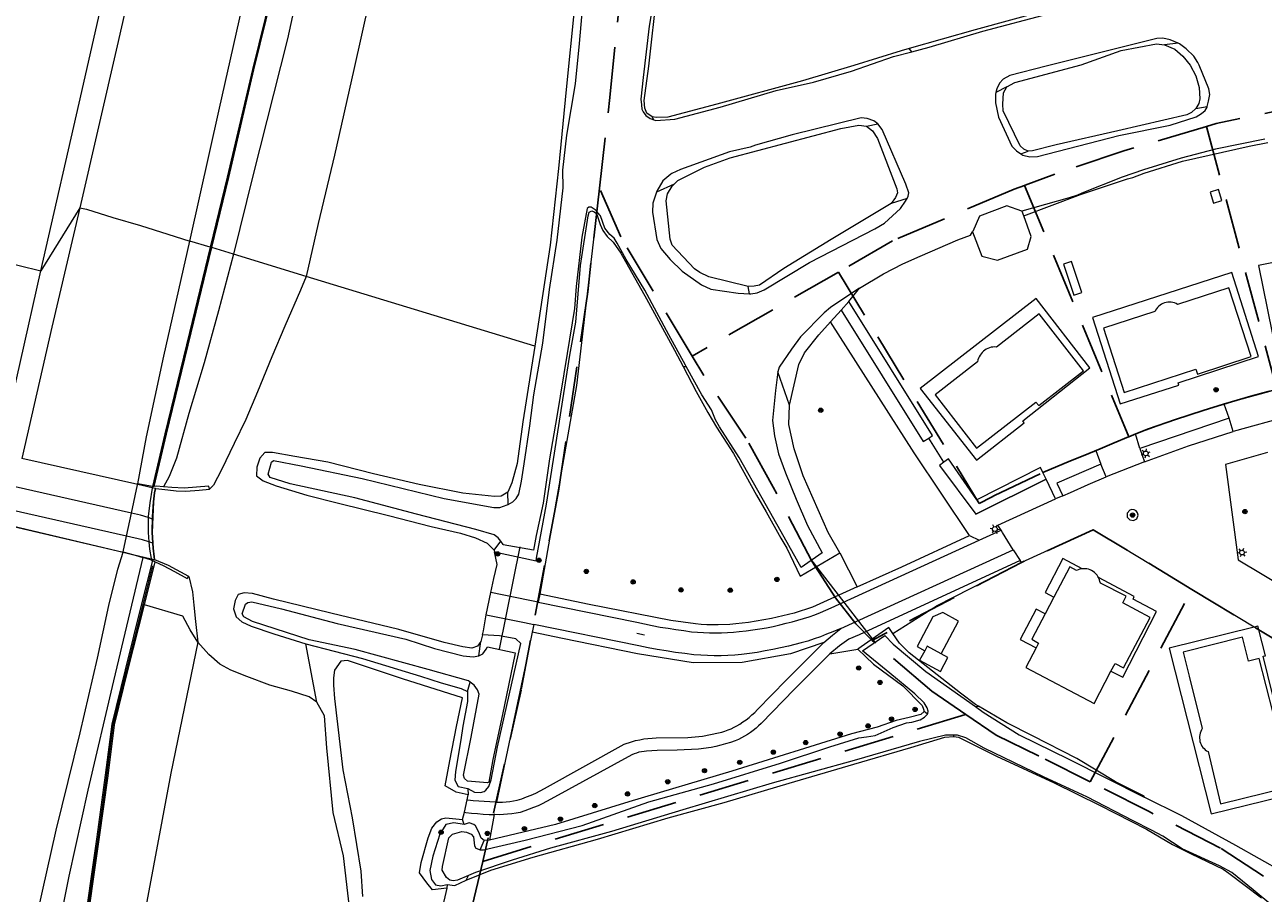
# Model space of a CAD drawing. Header units: metres. Extents: x 89872 to 94585, y 463299 to 469000.
# Tile 145 of 230: x 91319 to 91475, y 465581 to 465691. Entities that reach past the tile are written whole.
import ezdxf
from ezdxf.enums import TextEntityAlignment as Align

# ---------------------------------------------------------------- set-up
doc = ezdxf.new("R2010")
doc.units = ezdxf.units.M
doc.linetypes.add('HIDDEN', pattern=[9.525, 6.35, -3.175])
doc.layers.get('0').update_dxf_attribs({"linetype": 'CONTINUOUS'})
for name, color, linetype, lineweight in [('B-WE-GR-BEPLANTING_CULTUUR-G', 251, 'CONTINUOUS', 13), ('B-WE-GR-BOOM-S', 251, 'CONTINUOUS', 13), ('B-WE-IE-TERREINAFSCHEIDING-G', 251, 'CONTINUOUS', 13), ('B-WE-KL-ET_LS_OV_LICHTMAST-S', 251, 'CONTINUOUS', 13), ('B-WE-KW-KUNSTWERK-GV', 251, 'CONTINUOUS', 13), ('B-WE-KW-KUNSTWERK_DUIKER-G', 251, 'CONTINUOUS', 13), ('B-WE-KW-KUNSTWERK_GELUIDSWERING_SCHERM-G', 251, 'CONTINUOUS', 13), ('B-WE-OG-TOPOGRAFIE_BEBOUWING-GV', 251, 'CONTINUOUS', 13), ('B-WE-OG-TOPOGRAFIE_BEBOUWING_LUIFEL-GV', 251, 'CONTINUOUS', 13), ('B-WE-OG-TOPOGRAFIE_HUISNUMMER-T25', 251, 'CONTINUOUS', 13), ('B-WE-OG-TOPOGRAFIE_STRAATNAAM-T18', 251, 'CONTINUOUS', 13), ('B-WE-OG-TOPOGRAFIE_WATER-GV', 251, 'CONTINUOUS', 13), ('B-WE-VH-VERHARDING-GV', 251, 'CONTINUOUS', 13), ('Percelen', 10, 'HIDDEN', 25)]:
    doc.layers.add(name, color=color, linetype=linetype, lineweight=lineweight)
doc.styles.get("Standard").update_dxf_attribs({"font": 'isocp.shx'})

# ---------------------------------------------------------------- blocks, each defined once
blk = doc.blocks.new('Q_LICHTMAST')
for points in [[(-0.26, 0.15), (-0.52, 0.3)], [(0, 0.3), (0, 0.6)], [(0.26, 0.15), (0.52, 0.3)], [(-0.26, -0.15), (-0.52, -0.3)], [(0, -0.3), (0, -0.6)], [(0.26, -0.15), (0.52, -0.3)]]:
    blk.add_lwpolyline(points)
blk.add_circle((0, 0), 0.3)
blk = doc.blocks.new('Q_BOOM')
for radius in [0.27, 0.18, 0.09]:
    blk.add_circle((0, 0), radius)

msp = doc.modelspace()

# ---------------------------------------------------------------- linework, layer by layer
at = {"layer": 'B-WE-GR-BEPLANTING_CULTUUR-G'}
for p, q in [((91430.65, 465687.26), (91430.3, 465687.64)), ((91464.16, 465688.33), (91462.46, 465688.12)), ((91442.59, 465682.84), (91441.21, 465682.14)), ((91466.38, 465680.1), (91467.83, 465680.34)), ((91398.19, 465678.69), (91397.96, 465679.08)), ((91424.96, 465677.87), (91426.39, 465678.16)), ((91444.35, 465674.4), (91445.3, 465674.72)), ((91400.74, 465670.57), (91398.52, 465669.6)), ((91430.06, 465668.8), (91428.05, 465668.14)), ((91390.97, 465666.88), (91391.01, 465667.15)), ((91345.3, 465661.78), (91342.56, 465662.61)), ((91354.43, 465658.97), (91345.3, 465661.78)), ((91383.2, 465650.22), (91354.43, 465658.97)), ((91410.21, 465656.8), (91410.04, 465657.73)), ((91422.71, 465655.81), (91421.74, 465654.72)), ((91401.86, 465647.63), (91402.26, 465647.64)), ((91415.26, 465642.79), (91413.8, 465646.99)), ((91434.67, 465635.59), (91434.13, 465635.2)), ((91434.13, 465635.2), (91438.7, 465629.06)), ((91438.7, 465629.06), (91447.55, 465633.47)), ((91447.55, 465633.47), (91438.7, 465629.06)), ((91379.86, 465630.29), (91379.79, 465631.84)), ((91378.1, 465624.53), (91378.91, 465625.65)), ((91437.9, 465626.38), (91439.13, 465625.78)), ((91421.58, 465624.18), (91423.75, 465619.9)), ((91376.18, 465611.22), (91376.4, 465613.05)), ((91420.32, 465611.47), (91423.86, 465612.07)), ((91374.72, 465606.74), (91375.06, 465607.91)), ((91432.61, 465603.91), (91432.2, 465604.21)), ((91438.64, 465604.84), (91439.02, 465604.88)), ((91435.87, 465601.24), (91435.94, 465601.06)), ((91376.32, 465586.83), (91376.82, 465588.01)), ((91374.58, 465583), (91374.86, 465583.59))]:
    msp.add_line(p, q, dxfattribs=at)
for points in [[(91388.86, 465796.74), (91385.96, 465786.79), (91383.28, 465776.85), (91380.48, 465767.88), (91377.77, 465758.8), (91375.43, 465748.23), (91373.25, 465740), (91371.82, 465734.59), (91368.7, 465721.06), (91365.87, 465708.48), (91363.33, 465698.04), (91360.44, 465685.03), (91357.98, 465674.24), (91355.95, 465665.64), (91354.43, 465658.97)], [(91370.79, 465761.71), (91365.42, 465743.27), (91364.53, 465740), (91360.23, 465724.11), (91356.24, 465708), (91352.08, 465688.88), (91347.73, 465671.64), (91345.3, 465661.78)], [(91345.3, 465661.78), (91343.38, 465654.64), (91341.59, 465648.11), (91339.67, 465641.74), (91338.11, 465636.12), (91337.19, 465633.8), (91336.49, 465632.49)], [(91354.43, 465658.97), (91353.73, 465657.23), (91351.76, 465652.73), (91350.11, 465648.85), (91348.32, 465644.45), (91346.83, 465640.97), (91345.37, 465637.95), (91343.79, 465634.65), (91342.79, 465632.72), (91342.28, 465632.21)], [(91432.77, 465638.64), (91433.25, 465638.94), (91422.71, 465655.81)], [(91437.9, 465626.38), (91430.93, 465636.79), (91420.43, 465653.25)], [(91421.74, 465654.72), (91432.06, 465638.2), (91432.77, 465638.64)], [(91447.15, 465634.3), (91446.84, 465634.93), (91438.81, 465630.87), (91435.27, 465636.02), (91434.67, 465635.59)], [(91447.55, 465633.47), (91447.56, 465633.48), (91447.15, 465634.3)], [(91423.75, 465619.9), (91429.41, 465622.45), (91437.9, 465626.38)], [(91339.67, 465621.22), (91340.12, 465619.28), (91340.29, 465617.61), (91340.51, 465615.57), (91340.8, 465612.97)], [(91423.75, 465619.9), (91418.14, 465617.37), (91415.85, 465616.61), (91412.97, 465615.91), (91410.09, 465615.42), (91408.49, 465615.27), (91407.76, 465615.19), (91406.29, 465615.13), (91405.57, 465615.13), (91404.85, 465615.14), (91404.12, 465615.19), (91403.43, 465615.24), (91400.31, 465615.66), (91390.04, 465617.71), (91383.82, 465618.98)], [(91340.8, 465612.97), (91339.85, 465614.51), (91338.93, 465616.24), (91334.07, 465617.67)], [(91419.58, 465612.9), (91415.36, 465611.48), (91409.31, 465610.4), (91403.15, 465610.36), (91396.13, 465611.49), (91386.69, 465613.42), (91382.89, 465614.19)]]:
    msp.add_lwpolyline(points, dxfattribs=at)
at = {"layer": 'B-WE-IE-TERREINAFSCHEIDING-G'}
for p, q in [((91342.46, 465662.63), (91342.36, 465662.65)), ((91342.56, 465662.61), (91342.46, 465662.63)), ((91434.67, 465635.59), (91432.77, 465638.64)), ((91335.31, 465632.55), (91335.08, 465632.53)), ((91334.07, 465617.67), (91335.44, 465623.06)), ((91334.95, 465623.29), (91335.11, 465623.22)), ((91335.11, 465623.22), (91335.44, 465623.06))]:
    msp.add_line(p, q, dxfattribs=at)
for points in [[(91342.56, 465662.61), (91344.69, 465671.43), (91347.85, 465684.97), (91351, 465697.78), (91354.4, 465711.79), (91357.42, 465724.18), (91359.89, 465733.8), (91361.61, 465740), (91363.1, 465745.36), (91366.75, 465757.71), (91370.76, 465770.76), (91375.03, 465784.14), (91378.96, 465796.2), (91382.4, 465806.4), (91384.89, 465813.84), (91386.17, 465817.48), (91387.46, 465820.34), (91389.1, 465822.65), (91391.15, 465824.86), (91393.49, 465826.58), (91396.64, 465828.06)], [(91335.31, 465632.55), (91336.86, 465639.12), (91339.94, 465651.88), (91342.56, 465662.61)], [(91335.38, 465623.33), (91335.24, 465624.8), (91335.09, 465626.76), (91335.16, 465628.73), (91335.26, 465630.63), (91335.4, 465631.74), (91335.52, 465632.29), (91337.01, 465632.13), (91338.08, 465632.01), (91339.3, 465631.96), (91340.96, 465632.07), (91342.28, 465632.21)], [(91336.49, 465632.49), (91335.59, 465632.57), (91335.31, 465632.55)], [(91342.28, 465632.21), (91342.2, 465632.6), (91339.1, 465632.33), (91337.54, 465632.4), (91336.49, 465632.49)], [(91335.11, 465623.22), (91333.72, 465617.76), (91331.66, 465609.46), (91329.96, 465602.62), (91329.14, 465596.2), (91328.08, 465588.45), (91326.2, 465575.2), (91324.9, 465567.45), (91321.75, 465554.12), (91318.67, 465540.66), (91315.42, 465526.15), (91311.65, 465509.9), (91307.78, 465492.75), (91303.19, 465472.76), (91299.23, 465455.27), (91296.01, 465441.19), (91291.57, 465422.36)], [(91339.67, 465621.22), (91337.1, 465622.61), (91335.38, 465623.33)], [(91335.44, 465623.06), (91336.43, 465622.58), (91337.86, 465621.85), (91339.45, 465620.98), (91339.67, 465621.22)], [(91428.27, 465614.03), (91433.85, 465617.57), (91444.43, 465622.97)], [(91291.92, 465422.27), (91296.36, 465441.11), (91299.58, 465455.19), (91303.54, 465472.68), (91308.13, 465492.67), (91312, 465509.82), (91315.77, 465526.08), (91319.02, 465540.58), (91322.1, 465554.04), (91325.25, 465567.38), (91326.55, 465575.14), (91328.44, 465588.4), (91329.5, 465596.15), (91330.31, 465602.55), (91332.01, 465609.38), (91334.07, 465617.67)]]:
    msp.add_lwpolyline(points, dxfattribs=at)
at = {"layer": 'B-WE-KW-KUNSTWERK-GV'}
for p, q in [((91333.23, 465632.8), (91318.64, 465636.05)), ((91335.06, 465632.39), (91333.23, 465632.8)), ((91316.73, 465627.72), (91331.39, 465624.26)), ((91335.19, 465624.79), (91335.04, 465626.76)), ((91331.39, 465624.26), (91332.92, 465623.9)), ((91332.92, 465623.9), (91334.93, 465623.42)), ((91335.33, 465623.34), (91335.19, 465624.79))]:
    msp.add_line(p, q, dxfattribs=at)
for points in [[(91335.04, 465626.76), (91335.11, 465628.73), (91335.21, 465630.63), (91335.35, 465631.75), (91335.48, 465632.3), (91335.06, 465632.39)], [(91334.93, 465623.42), (91335.33, 465623.32), (91335.33, 465623.34)]]:
    msp.add_lwpolyline(points, dxfattribs=at)
at = {"layer": 'B-WE-KW-KUNSTWERK_DUIKER-G'}
for p, q in [((91378.76, 465612.06), (91381.35, 465624.93)), ((91417.94, 465623.36), (91426.06, 465612.81))]:
    msp.add_line(p, q, dxfattribs=at)
at = {"layer": 'B-WE-KW-KUNSTWERK_GELUIDSWERING_SCHERM-G'}
for points in [[(91342.46, 465662.63), (91342.46, 465662.63), (91344.59, 465671.45), (91347.76, 465684.99), (91350.9, 465697.8), (91354.31, 465711.82), (91357.32, 465724.21), (91359.79, 465733.82), (91361.51, 465740), (91363, 465745.39), (91366.65, 465757.74), (91370.66, 465770.79), (91374.93, 465784.17), (91378.87, 465796.23), (91382.3, 465806.43), (91384.8, 465813.87), (91386.07, 465817.52), (91387.38, 465820.39), (91389.02, 465822.71), (91391.08, 465824.94), (91393.43, 465826.67), (91396.68, 465828.19)], [(91335.22, 465632.6), (91336.76, 465639.14), (91339.84, 465651.91), (91342.46, 465662.63)], [(91291.75, 465422.31), (91296.2, 465441.14), (91299.42, 465455.23), (91303.38, 465472.71), (91307.97, 465492.7), (91311.84, 465509.86), (91315.61, 465526.11), (91318.86, 465540.62), (91321.94, 465554.08), (91325.09, 465567.41), (91326.39, 465575.17), (91328.28, 465588.42), (91329.33, 465596.17), (91330.15, 465602.58), (91331.85, 465609.42), (91333.9, 465617.71), (91335.14, 465622.55)]]:
    msp.add_lwpolyline(points, dxfattribs=at)
at = {"layer": 'B-WE-OG-TOPOGRAFIE_BEBOUWING-GV'}
for p, q in [((91469.66, 465668.53), (91469.24, 465669.91)), ((91452.04, 465656.94), (91450.75, 465660.87)), ((91448.53, 465618.63), (91447.42, 465616.53)), ((91435.18, 465611.04), (91434.32, 465611.5))]:
    msp.add_line(p, q, dxfattribs=at)
for points in [[(91469.24, 465669.91), (91468.18, 465669.58), (91468.61, 465668.2), (91469.66, 465668.53)], [(91444.5, 465667.2), (91442.62, 465667.88), (91439.16, 465666.56)], [(91438.3, 465664.57), (91439.45, 465661.52), (91441.41, 465661.02), (91445.19, 465662.41), (91445.68, 465664.02), (91444.73, 465666.59)], [(91439.16, 465666.56), (91438.31, 465664.61), (91438.3, 465664.57)], [(91444.73, 465666.59), (91444.52, 465667.15), (91444.5, 465667.2)], [(91450.75, 465660.87), (91449.75, 465660.54), (91451.04, 465656.62), (91452.04, 465656.94)], [(91454.13, 465621.11), (91454.07, 465621.21), (91453.95, 465621.39), (91453.8, 465621.56), (91453.64, 465621.71), (91453.46, 465621.84), (91453.27, 465621.96), (91453.07, 465622.05), (91452.86, 465622.12), (91452.65, 465622.17), (91452.43, 465622.2), (91452.21, 465622.2), (91452.08, 465622.19)], [(91432.27, 465611.88), (91431.63, 465610.69), (91434.27, 465609.27), (91435.18, 465611.04)], [(91446.28, 465612.25), (91444.98, 465609.75), (91453.58, 465605.23), (91455.71, 465609.29)]]:
    msp.add_lwpolyline(points, dxfattribs=at)
at = {"layer": 'B-WE-OG-TOPOGRAFIE_BEBOUWING_LUIFEL-GV'}
for p, q in [((91473.36, 465648.9), (91470.56, 465657.55)), ((91452.25, 465647.09), (91446.67, 465654.27)), ((91447.42, 465619.22), (91448.53, 465618.63)), ((91447.42, 465616.53), (91445.73, 465613.31)), ((91447.42, 465616.53), (91446.31, 465617.12)), ((91473.74, 465614.85), (91463.04, 465612.18)), ((91473.01, 465610.55), (91472.25, 465613.58)), ((91474.37, 465610.89), (91473.01, 465610.55))]:
    msp.add_line(p, q, dxfattribs=at)
for points in [[(91490.15, 465666.54), (91489.37, 465666.38), (91489.96, 465663.49), (91474.26, 465660.34), (91476.52, 465649.19), (91484.11, 465650.68), (91484.06, 465651.01), (91494.5, 465653.16), (91494.05, 465655.5)], [(91464.25, 465645.29), (91464.16, 465645.58), (91474.29, 465648.91), (91470.9, 465659.46), (91453.37, 465653.79), (91456.88, 465642.96), (91464.25, 465645.29)], [(91470.56, 465657.55), (91464.09, 465655.46), (91463.9, 465655.56), (91463.71, 465655.64), (91463.5, 465655.69), (91463.29, 465655.73), (91463.08, 465655.74), (91462.87, 465655.74), (91462.66, 465655.7), (91462.45, 465655.65), (91462.25, 465655.58), (91462.06, 465655.48), (91461.88, 465655.36), (91461.72, 465655.23), (91461.57, 465655.08), (91461.43, 465654.91), (91461.32, 465654.74), (91461.22, 465654.55), (91454.76, 465652.46), (91457.37, 465644.38)], [(91444.8, 465640.55), (91444.6, 465640.8), (91453.06, 465647.46), (91446.3, 465656.2), (91431.7, 465644.88), (91438.78, 465635.84), (91444.8, 465640.55)], [(91446.67, 465654.27), (91441.3, 465650.09), (91441.08, 465650.1), (91440.86, 465650.09), (91440.64, 465650.06), (91440.43, 465650)], [(91440.43, 465650), (91440.22, 465649.92), (91440.02, 465649.82), (91439.84, 465649.71), (91439.66, 465649.57), (91439.5, 465649.42), (91439.36, 465649.25), (91439.23, 465649.07), (91439.13, 465648.87), (91439.04, 465648.67), (91438.97, 465648.46), (91438.93, 465648.24), (91433.57, 465644.07), (91438.77, 465637.37), (91446.26, 465643.17), (91446.61, 465642.72), (91452.25, 465647.09)], [(91457.37, 465644.38), (91466.39, 465647.29), (91466.58, 465646.69), (91473.36, 465648.9)], [(91452.08, 465622.19), (91449.67, 465623.47), (91447.42, 465619.22)], [(91452.08, 465622.19), (91451.99, 465622.18), (91451.77, 465622.14), (91451.56, 465622.07), (91451.36, 465621.98), (91450.52, 465622.42), (91448.53, 465618.63)], [(91455.71, 465609.29), (91457.2, 465608.56), (91461.45, 465616.82), (91458.5, 465618.38), (91458.64, 465618.71), (91454.13, 465621.11)], [(91455.71, 465609.29), (91456.23, 465610.28), (91457.28, 465609.73), (91460.63, 465616.06), (91457.18, 465617.89), (91457.63, 465618.74), (91454.37, 465620.38), (91454.32, 465620.6), (91454.26, 465620.81), (91454.18, 465621.02), (91454.13, 465621.11)], [(91434.32, 465611.5), (91436.53, 465615.61), (91434.57, 465616.67), (91433.31, 465616.16), (91431.3, 465612.41), (91432.27, 465611.88)], [(91446.31, 465617.12), (91444.29, 465613.3), (91446.28, 465612.25)], [(91463.04, 465612.18), (91468.32, 465591.33), (91479.42, 465594.07), (91477.54, 465601.51), (91477.23, 465601.45), (91474.85, 465611.18), (91475.17, 465611.24), (91474.33, 465614.49)], [(91474.33, 465614.49), (91474.2, 465614.97), (91473.74, 465614.85)], [(91445.73, 465613.31), (91446.58, 465612.81), (91446.28, 465612.25)], [(91472.25, 465613.58), (91464.79, 465611.7), (91465.54, 465608.68), (91467.2, 465602.08), (91467.09, 465601.9), (91467, 465601.71), (91466.93, 465601.51), (91466.88, 465601.31), (91466.85, 465601.1), (91466.85, 465600.88), (91466.87, 465600.67), (91466.91, 465600.46), (91466.97, 465600.26), (91467.05, 465600.07), (91467.16, 465599.88), (91467.28, 465599.71), (91467.42, 465599.55), (91467.58, 465599.41), (91467.75, 465599.28), (91467.93, 465599.18), (91469.49, 465592.59), (91477.83, 465594.66)], [(91434.32, 465611.5), (91432.57, 465612.44), (91432.27, 465611.88)], [(91476.1, 465604.01), (91474.37, 465610.89)]]:
    msp.add_lwpolyline(points, dxfattribs=at)
at = {"layer": 'B-WE-OG-TOPOGRAFIE_STRAATNAAM-T18'}
msp.add_line((91396.03, 465614.07), (91397.01, 465613.87), dxfattribs=at)
at = {"layer": 'B-WE-OG-TOPOGRAFIE_WATER-GV'}
for p, q in [((91428.33, 465686.66), (91430.65, 465687.26)), ((91426.9, 465677.46), (91426.39, 465678.16)), ((91475.08, 465676.26), (91468.88, 465674.98)), ((91428.61, 465668.9), (91428.05, 465668.14)), ((91410.04, 465657.73), (91405.09, 465658.93)), ((91422.71, 465655.81), (91424.06, 465657.5)), ((91420.43, 465653.25), (91421.74, 465654.72)), ((91378.1, 465624.53), (91378.14, 465624.34)), ((91376.62, 465613.89), (91376.4, 465613.05)), ((91464.64, 465591.1), (91459.87, 465593.43)), ((91377.49, 465588.02), (91376.82, 465588.01))]:
    msp.add_line(p, q, dxfattribs=at)
for points in [[(91441.49, 465948.23), (91435.43, 465926.79), (91430.11, 465906.76), (91425.27, 465889.67), (91420.58, 465872.82), (91416.07, 465856.01), (91411.62, 465839.66), (91407.39, 465823.1), (91403.87, 465807.85), (91401.79, 465798.88), (91399, 465786.28), (91396.96, 465773.51), (91395.43, 465761.15), (91393.73, 465747.49), (91393.04, 465740), (91392.4, 465733.09), (91391.31, 465720.65), (91389.9, 465712.12), (91389.4, 465704.18), (91388.21, 465692.92), (91387.15, 465682.48), (91386.17, 465672.55), (91385.13, 465662.92), (91383.2, 465650.22)], [(91468.09, 465698.29), (91463.73, 465697.26), (91461.66, 465696.65), (91452.42, 465693.81), (91438.61, 465690), (91430.3, 465687.64)], [(91379.86, 465630.29), (91380.44, 465630.6), (91380.84, 465631.03), (91381.18, 465631.59), (91381.55, 465633.22), (91381.87, 465635.39), (91382.57, 465640.19), (91383.08, 465644.09), (91384.23, 465650.59), (91385.07, 465657.33), (91386.03, 465663.55), (91386.79, 465670.14), (91386.73, 465672.34), (91387.24, 465676.76), (91388.34, 465683.21), (91388.82, 465688.27), (91389.33, 465694.06)], [(91398.41, 465695.25), (91397.6, 465690.45), (91396.82, 465684.02), (91396.54, 465681.28), (91396.63, 465680.56), (91396.67, 465680.04), (91396.85, 465679.67), (91397.17, 465679.23), (91397.71, 465678.83), (91398.19, 465678.69)], [(91397.96, 465679.08), (91397.29, 465679.53), (91397.04, 465680.16), (91396.98, 465681.11), (91397.55, 465685.45), (91398.59, 465694.88)], [(91430.65, 465687.26), (91432.83, 465687.82), (91439.6, 465689.86), (91447.86, 465692.02), (91451.14, 465693.07)], [(91430.3, 465687.64), (91429.32, 465687.36), (91423.36, 465685.52), (91416.91, 465683.57), (91406.11, 465680.65), (91399.95, 465679.02), (91398.5, 465678.96), (91397.96, 465679.08)], [(91461.47, 465688.93), (91455.28, 465687.35), (91447.54, 465685.42), (91442.99, 465684.28), (91442.15, 465683.8), (91441.67, 465683.29), (91441.33, 465682.57), (91441.21, 465682.14)], [(91457.01, 465687.41), (91461.45, 465688.24), (91462.46, 465688.12)], [(91464.16, 465688.33), (91463.15, 465688.77), (91462.22, 465688.97), (91461.47, 465688.93)], [(91462.46, 465688.12), (91463.74, 465687.58), (91464.74, 465686.71), (91465.68, 465685.58), (91466.4, 465684.24), (91466.82, 465682.76)], [(91465.17, 465687.62), (91464.33, 465688.26), (91464.16, 465688.33)], [(91467.83, 465680.34), (91467.98, 465681.05), (91468.13, 465681.88), (91468.01, 465682.6), (91466.82, 465685.55), (91466.62, 465685.89), (91466.14, 465686.7), (91465.17, 465687.62)], [(91398.19, 465678.69), (91398.43, 465678.61), (91400.82, 465678.78), (91406.51, 465680.28), (91413.58, 465682.36), (91418.26, 465683.44), (91423.05, 465684.79), (91428.33, 465686.66)], [(91442.59, 465682.84), (91443.61, 465683.4), (91451.96, 465685.61), (91457.01, 465687.41)], [(91442.15, 465679.8), (91442.09, 465680.65), (91442.19, 465682.08), (91442.59, 465682.84)], [(91441.21, 465682.14), (91441.16, 465681.93), (91441.19, 465680.84), (91441.55, 465679)], [(91466.82, 465682.76), (91466.9, 465681.34), (91466.78, 465680.72), (91466.38, 465680.1)], [(91445.3, 465674.72), (91444.76, 465674.99), (91444.3, 465675.41), (91442.15, 465679.8)], [(91466.38, 465680.1), (91465.86, 465679.6), (91465.26, 465679.32), (91456.58, 465677.3), (91448.83, 465675.54), (91445.84, 465674.79), (91445.3, 465674.72)], [(91463.14, 465678.03), (91466.42, 465679.08), (91467.1, 465679.49), (91467.55, 465679.87), (91467.82, 465680.28), (91467.83, 465680.34)], [(91424.26, 465678.93), (91415.6, 465676.78), (91410.97, 465675.49), (91410.32, 465675.24), (91407.72, 465674.64), (91401.53, 465672.44), (91400.45, 465671.91), (91400.32, 465671.84), (91399.33, 465671), (91398.55, 465669.7), (91398.52, 465669.6)], [(91426.39, 465678.16), (91425.86, 465678.54), (91425.03, 465678.87), (91424.26, 465678.93)], [(91441.55, 465679), (91443.25, 465675.37), (91443.8, 465674.77), (91444.35, 465674.4)], [(91400.74, 465670.57), (91401.19, 465671.03), (91404.55, 465672.71), (91407.78, 465673.92), (91421.72, 465677.59)], [(91421.72, 465677.59), (91423.98, 465678.02), (91424.96, 465677.87)], [(91424.96, 465677.87), (91425.7, 465677.29), (91426.33, 465676.34), (91428.78, 465669.99), (91428.83, 465669.5), (91428.61, 465668.9)], [(91430.06, 465668.8), (91430.2, 465669.07), (91430.28, 465669.51), (91429.89, 465670.58), (91426.9, 465677.46)], [(91444.35, 465674.4), (91444.6, 465674.23), (91445.5, 465674.01), (91446.48, 465674.05), (91456.7, 465676.72), (91463.14, 465678.03)], [(91457.8, 465671.27), (91458.47, 465671.41), (91459.9, 465671.98), (91464.72, 465673.5), (91473.11, 465675.38), (91475.46, 465675.85)], [(91468.88, 465674.98), (91464.53, 465673.85), (91459.82, 465672.37), (91457.11, 465671.45), (91452.04, 465669.46), (91451.5, 465669.21), (91450.45, 465668.87), (91444.5, 465667.2)], [(91405.09, 465658.93), (91403.99, 465659.47), (91403.3, 465659.95), (91400.5, 465662.89), (91400.23, 465663.67), (91399.72, 465668.47), (91399.91, 465669.35), (91400.5, 465670.32), (91400.74, 465670.57)], [(91444.73, 465666.59), (91451.89, 465669.3), (91457.8, 465671.27)], [(91398.52, 465669.6), (91398.06, 465668.18), (91398.02, 465667.07), (91398.58, 465663.64), (91399.05, 465662.49), (91400.24, 465661.1)], [(91378.14, 465624.34), (91383.36, 465623.18), (91383.43, 465623.51), (91384.69, 465630.32), (91386.12, 465639.43), (91387.6, 465649.08), (91388.35, 465653.21), (91388.96, 465660.34), (91389.93, 465666.59), (91390.06, 465667.05), (91390.38, 465667.25), (91390.68, 465667.12), (91390.97, 465666.88)], [(91391.01, 465667.15), (91390.91, 465667.27), (91390.3, 465667.7), (91390.01, 465667.7), (91389.78, 465667.52), (91389.14, 465663.91), (91388.42, 465657.69), (91388.21, 465654.95), (91387.26, 465649.27), (91385.96, 465641.35), (91385.04, 465636.03), (91384.24, 465630.43), (91383.37, 465626.38), (91383.03, 465624.54), (91379.23, 465625.21), (91379.21, 465625.26), (91378.91, 465625.65)], [(91428.05, 465668.14), (91420.49, 465663.61), (91414.53, 465659.98), (91411.47, 465657.89), (91410.82, 465657.75), (91410.04, 465657.73)], [(91426.01, 465664.98), (91427.21, 465665.68), (91429.21, 465667.54), (91429.87, 465668.43), (91430.06, 465668.8)], [(91390.97, 465666.88), (91391.05, 465666.63), (91391.41, 465665.53), (91391.76, 465664.77), (91392.29, 465664.01), (91393.08, 465663.27), (91394.01, 465661.89), (91397.27, 465656.14), (91400.79, 465649.68), (91401.86, 465647.63)], [(91397.03, 465657.25), (91394.69, 465661.12), (91393.58, 465663.16), (91393.21, 465663.79), (91392.64, 465664.26), (91392.01, 465665.03), (91391.47, 465666.59), (91391.38, 465666.69), (91391.01, 465667.15)], [(91410.21, 465656.8), (91410.39, 465656.78), (91411.2, 465656.93), (91412.06, 465657.3), (91417.76, 465660.75), (91426.01, 465664.98)], [(91429.52, 465660.56), (91431.68, 465661.52), (91436.42, 465663.57), (91438.02, 465664.17), (91438.3, 465664.57)], [(91400.24, 465661.1), (91401.74, 465659.65), (91404.17, 465657.9), (91405.36, 465657.39), (91408.81, 465656.86), (91410.21, 465656.8)], [(91424.06, 465657.5), (91427.07, 465659.32), (91429.52, 465660.56)], [(91402.26, 465647.64), (91402.17, 465647.79), (91400.06, 465651.64), (91397.03, 465657.25)], [(91424.06, 465657.5), (91423.87, 465657.39), (91420.41, 465655.07), (91419.61, 465654.4), (91416.65, 465651.39), (91415.5, 465649.82), (91413.96, 465647.56), (91413.8, 465646.99)], [(91415.26, 465642.79), (91416.44, 465647.9), (91417.16, 465649.38), (91418.96, 465651.61), (91420.43, 465653.25)], [(91383.2, 465650.22), (91381.71, 465640.68), (91380.99, 465635.43), (91380.32, 465633.01), (91379.79, 465631.84)], [(91401.86, 465647.63), (91403.49, 465644.51), (91404.97, 465641.87), (91406.08, 465639.99), (91408.2, 465636.69), (91408.62, 465635.93), (91411.11, 465631.46), (91412.32, 465629.37), (91414.15, 465626.03), (91414.93, 465624.77), (91416.59, 465621.25), (91421.58, 465624.18)], [(91413.8, 465646.99), (91413.5, 465644.62), (91413.12, 465640.85), (91413.37, 465638.92), (91413.88, 465636.65), (91414.76, 465634.24), (91416.08, 465630.93), (91417.51, 465627.62), (91419.38, 465624.21), (91416.71, 465622.35), (91414.58, 465626.15), (91411.82, 465631.09), (91408.9, 465636.21), (91406.46, 465640.06), (91405.93, 465640.92), (91405.44, 465642.2), (91404.23, 465644.08), (91402.26, 465647.64)], [(91421.58, 465624.18), (91420.11, 465626.77), (91416.99, 465633.88), (91415.84, 465637.27), (91415.19, 465640.36), (91415.26, 465642.79)], [(91379.79, 465631.84), (91378.95, 465631.31), (91378.13, 465631.28), (91374.13, 465631.71), (91368.64, 465632.81), (91362.89, 465634.13), (91357.17, 465635.59), (91353.01, 465636.31), (91350.18, 465636.8), (91349.21, 465636.8), (91348.62, 465636.11), (91348.23, 465634.96), (91348.19, 465633.9), (91349.04, 465633.26), (91350.67, 465632.62), (91354.52, 465631.46), (91358.5, 465630.44), (91364.79, 465628.91), (91370.16, 465627.52), (91373.84, 465626.65), (91375.76, 465626.07), (91377.21, 465625.41), (91378.1, 465624.53)], [(91378.91, 465625.65), (91378.58, 465626.07), (91378.07, 465626.45), (91375.8, 465627.13), (91368.33, 465629.05), (91360.57, 465631.12), (91352.43, 465632.89), (91349.9, 465633.69), (91349.65, 465634.1), (91350.09, 465635.6), (91350.33, 465635.8), (91353.79, 465635.15), (91361.49, 465633.54)], [(91361.49, 465633.54), (91371.78, 465631.01), (91378.05, 465629.89), (91378.82, 465629.9), (91379.74, 465630.22), (91379.86, 465630.29)], [(91376.4, 465613.05), (91375.99, 465612.44), (91375.3, 465612.2), (91374.15, 465612.35), (91371.81, 465612.91), (91366.11, 465614.55), (91357.53, 465616.59), (91350.34, 465618.35), (91347.67, 465619.06), (91346.64, 465619.18), (91345.87, 465618.94), (91345.48, 465618.2), (91345.3, 465617.14), (91345.62, 465616.13), (91346.34, 465615.5), (91347.51, 465614.98), (91350.37, 465614.02), (91354.39, 465612.75)], [(91375.06, 465607.91), (91374.85, 465608.07), (91369.8, 465609.53), (91360.61, 465612.02), (91354.83, 465613.23), (91347.67, 465615.56), (91346.6, 465616.12), (91346.37, 465616.51), (91346.78, 465617.72), (91347.09, 465617.95), (91347.61, 465618.04), (91351.32, 465617.15), (91358.33, 465615.3)], [(91358.33, 465615.3), (91366.97, 465613.31), (91370.57, 465612.16), (91374.18, 465611.24), (91375.45, 465611.09), (91376.18, 465611.22)], [(91428.27, 465614.03), (91427.77, 465614.78), (91423.86, 465612.07)], [(91354.39, 465612.75), (91361.53, 465610.9), (91368.81, 465608.66), (91371.4, 465607.82), (91373.95, 465607.13), (91374.72, 465606.74)], [(91374.79, 465594.55), (91375.6, 465594.08), (91376.35, 465594.05), (91376.82, 465594.14), (91377.06, 465594.34), (91377.43, 465594.8), (91377.73, 465595.63), (91378.49, 465599.78), (91379.39, 465603.67), (91381.44, 465612.79), (91380.83, 465613.36), (91378.74, 465613.73), (91376.62, 465613.89)], [(91432.61, 465603.91), (91432.68, 465603.99), (91432.71, 465604.28), (91432.59, 465604.69), (91432.21, 465605.3), (91431.04, 465606.46), (91427.9, 465609.07), (91424.45, 465611.88), (91427.24, 465613.81), (91428.28, 465612.7), (91432.4, 465609.27), (91438.64, 465604.84)], [(91439.02, 465604.88), (91438.65, 465605.1), (91436.76, 465606.53), (91430.3, 465611.63), (91429.08, 465612.82), (91428.27, 465614.03)], [(91376.18, 465611.22), (91376.67, 465611.48), (91377.09, 465612.05), (91377.26, 465612.37), (91380.72, 465611.61), (91380.68, 465611.36), (91379.15, 465603.83), (91377.94, 465598.19), (91377.4, 465595.35), (91377.27, 465595.25), (91374.73, 465595.44), (91374.35, 465595.81), (91374.21, 465596.23), (91375.19, 465601), (91376.22, 465606.39), (91376, 465606.97), (91375.56, 465607.54), (91375.06, 465607.91)], [(91423.86, 465612.07), (91425.83, 465610.17), (91429.51, 465607.46), (91431.93, 465604.99), (91432.13, 465604.52), (91432.2, 465604.21)], [(91374.72, 465606.74), (91374.74, 465605.47), (91374.16, 465602.36), (91373.91, 465600.68), (91373.24, 465596.67), (91373.14, 465595.57), (91373.57, 465594.79), (91374.79, 465594.55)], [(91432.2, 465604.21), (91431.8, 465603.83), (91430.32, 465603.49), (91428.66, 465603.11), (91426.29, 465602.27), (91423.04, 465601.42), (91408, 465596.73), (91395.02, 465592.84), (91385.81, 465590), (91377.49, 465588.02)], [(91414.11, 465597.74), (91420.33, 465599.78), (91423.98, 465600.93), (91424.94, 465601.05), (91426.03, 465601.21), (91428.3, 465602.21), (91429.96, 465602.82), (91430.64, 465602.89), (91431.7, 465603.16), (91432.25, 465603.51), (91432.61, 465603.91)], [(91438.64, 465604.84), (91439.62, 465604.14), (91444.16, 465601.3), (91450.4, 465598.24), (91459.87, 465593.43)], [(91459.87, 465593.43), (91459.89, 465593.58), (91456.26, 465595.37), (91451.42, 465598.33), (91445.83, 465601.17), (91442.62, 465602.78), (91439.02, 465604.88)], [(91407.03, 465592.79), (91415.22, 465595.19), (91423.36, 465597.61), (91430.51, 465599.68), (91434.81, 465601.01), (91435.94, 465601.06)], [(91435.87, 465601.24), (91434.88, 465601.24), (91431.63, 465600.47), (91423.39, 465598.07), (91413.06, 465595.2)], [(91476.08, 465579.74), (91473.62, 465581.8), (91470.92, 465583.95), (91469.36, 465584.8), (91464.65, 465586.93), (91462.25, 465588.52), (91460.81, 465589.3), (91458.5, 465590.45), (91452.66, 465593.5), (91447.21, 465596), (91439.77, 465599.63), (91437.44, 465600.91), (91436.41, 465601.24), (91435.87, 465601.24)], [(91435.94, 465601.06), (91436.54, 465601), (91441.31, 465598.59), (91448.58, 465595.23), (91454.25, 465592.44), (91460.18, 465589.41), (91463.43, 465587.47), (91465.79, 465586.31), (91469.82, 465584.38), (91470.56, 465583.88), (91474.65, 465580.78)], [(91376.32, 465586.83), (91376.76, 465586.82), (91382.01, 465588.05), (91389.18, 465589.89), (91397.54, 465592.85), (91405.68, 465595.14), (91414.11, 465597.74)], [(91413.06, 465595.2), (91401.82, 465591.85), (91392.85, 465589.13), (91385.18, 465587.01), (91380.36, 465585.51), (91375.75, 465583.96), (91374.86, 465583.59)], [(91374.58, 465583), (91377.68, 465584.24), (91382.99, 465585.91), (91391.11, 465588.17), (91399.98, 465590.84), (91407.03, 465592.79)], [(91483.53, 465580.23), (91483.25, 465580.62), (91480.36, 465582.31), (91471.4, 465587.36), (91464.64, 465591.1)], [(91374.31, 465590), (91373, 465590.22), (91371.99, 465589.99), (91371.24, 465588.8), (91370.38, 465586.02), (91369.98, 465584.22), (91370.2, 465583.1), (91370.71, 465582.42), (91371.37, 465582.28), (91372.17, 465582.44)], [(91375.74, 465589.84), (91375.53, 465590), (91374.94, 465590.21), (91374.31, 465590)], [(91376.82, 465588.01), (91376.46, 465588.27), (91376.16, 465589.03), (91375.74, 465589.84)], [(91374.86, 465583.59), (91373.48, 465583.02), (91372.91, 465582.9), (91372.5, 465583.01), (91372.09, 465583.35), (91371.54, 465584.24), (91371.6, 465584.73), (91372.39, 465588.34), (91372.83, 465588.77), (91374.03, 465589.14), (91374.6, 465589.06), (91375.19, 465588.79), (91375.47, 465588.44), (91375.6, 465587.33), (91375.78, 465587.04), (91376.32, 465586.83)], [(91372.17, 465582.44), (91373.15, 465582.35), (91374.58, 465583)]]:
    msp.add_lwpolyline(points, dxfattribs=at)
at = {"layer": 'B-WE-VH-VERHARDING-GV'}
for p, q in [((91325.95, 465667.59), (91321.03, 465659.66)), ((91325.95, 465667.59), (91322.41, 465652.6)), ((91306.35, 465663.33), (91321.03, 465659.66)), ((91342.36, 465662.65), (91339.8, 465663.42)), ((91322.41, 465652.6), (91318.64, 465636.05)), ((91470.58, 465641.12), (91469.95, 465642.92)), ((91470.58, 465641.12), (91459.33, 465637.31)), ((91471.09, 465639.47), (91470.58, 465641.12)), ((91478.07, 465641.39), (91471.09, 465639.47)), ((91453.82, 465637.09), (91458.78, 465639.16)), ((91459.33, 465637.31), (91458.78, 465639.16)), ((91447.15, 465634.3), (91453.82, 465637.09)), ((91453.82, 465637.09), (91454.43, 465635.34)), ((91459.33, 465637.31), (91459.92, 465635.66)), ((91475.4, 465636.83), (91470.1, 465635.3)), ((91455.09, 465633.76), (91454.43, 465635.34)), ((91459.92, 465635.66), (91455.09, 465633.76)), ((91447.55, 465633.47), (91447.15, 465634.3)), ((91447.55, 465633.47), (91447.55, 465633.47)), ((91448.74, 465630.97), (91447.55, 465633.47)), ((91332.45, 465629.19), (91317.82, 465632.48)), ((91333.23, 465632.8), (91333.25, 465632.89)), ((91335.08, 465632.53), (91333.25, 465632.89)), ((91335.08, 465632.53), (91335.06, 465632.39)), ((91449.63, 465631.36), (91448.74, 465630.97)), ((91331.83, 465626.28), (91317.17, 465629.62)), ((91331.83, 465626.28), (91332.45, 465629.19)), ((91458.35, 465629.64), (91458.07, 465629.55)), ((91316.74, 465627.74), (91331.39, 465624.27)), ((91335.15, 465625.41), (91335.04, 465626.76)), ((91439.13, 465625.78), (91441.88, 465627.03)), ((91331.41, 465624.34), (91331.83, 465626.28)), ((91335.15, 465625.41), (91334.65, 465625.57)), ((91335.19, 465624.79), (91335.15, 465625.41)), ((91331.39, 465624.26), (91331.39, 465624.27)), ((91331.39, 465624.27), (91332.63, 465623.98)), ((91332.63, 465623.98), (91332.92, 465623.9)), ((91332.63, 465623.98), (91334.93, 465623.44)), ((91332.92, 465623.9), (91333.87, 465623.61)), ((91334.95, 465623.29), (91333.87, 465623.61)), ((91335.38, 465623.33), (91335.19, 465624.79)), ((91421.7, 465614.67), (91443.42, 465624.58)), ((91443.42, 465624.58), (91444.27, 465623.22)), ((91334.93, 465623.44), (91334.93, 465623.42)), ((91334.93, 465623.44), (91335.33, 465623.34)), ((91334.93, 465623.42), (91334.95, 465623.29)), ((91335.33, 465623.34), (91335.38, 465623.33)), ((91444.43, 465622.97), (91444.27, 465623.22)), ((91377.1, 465616.4), (91377.66, 465619.21)), ((91383.82, 465618.98), (91383.64, 465617.99)), ((91383.09, 465615.17), (91382.89, 465614.19)), ((91421.7, 465614.67), (91420.69, 465614.26)), ((91474.33, 465614.49), (91473.74, 465614.85)), ((91479.33, 465611.47), (91474.33, 465614.49)), ((91355.78, 465605.39), (91354.39, 465612.75)), ((91374.79, 465594.55), (91374.83, 465593.75)), ((91374.34, 465591.56), (91374.69, 465593.1)), ((91374.69, 465593.1), (91374.83, 465593.75)), ((91374.12, 465590.63), (91374.34, 465591.56)), ((91378.08, 465591.25), (91377.49, 465588.02)), ((91374.31, 465590), (91374.12, 465590.63)), ((91372.15, 465581.98), (91371.46, 465579.1)), ((91372.17, 465582.44), (91372.15, 465581.98))]:
    msp.add_line(p, q, dxfattribs=at)
for points in [[(91391.01, 465825.01), (91388.94, 465822.77), (91387.29, 465820.44), (91385.98, 465817.55), (91384.7, 465813.9), (91382.2, 465806.46), (91378.77, 465796.26), (91374.84, 465784.2), (91370.57, 465770.82), (91366.56, 465757.77), (91362.91, 465745.41), (91361.4, 465740), (91359.69, 465733.85), (91357.22, 465724.23), (91354.21, 465711.84), (91350.81, 465697.82), (91347.66, 465685.02), (91344.49, 465671.47), (91342.36, 465662.65)], [(91360.67, 465819.97), (91355.19, 465795.85), (91349.74, 465771.54), (91343.96, 465746.72), (91342.44, 465740), (91337.01, 465715.99), (91330.64, 465688.01), (91325.95, 465667.59)], [(91339.8, 465663.42), (91343.51, 465680.16), (91347.03, 465695.82), (91349.09, 465704.7), (91350.9, 465711.89), (91353.65, 465722.48), (91355.88, 465731.04), (91358.24, 465739.05), (91358.52, 465740), (91362.12, 465752.12), (91366.67, 465767.3), (91371.37, 465782.65), (91373.59, 465789.79), (91376.71, 465799.1), (91381.18, 465811.28)], [(91321.03, 465659.66), (91326.19, 465682.25), (91331.6, 465706.12), (91336.8, 465728.8), (91342.27, 465752.78), (91347.46, 465775.47)], [(91325.95, 465667.59), (91326.79, 465667.44), (91330.11, 465666.41), (91333.59, 465665.39), (91337.01, 465664.3), (91339.8, 465663.42)], [(91390.97, 465666.88), (91388.46, 465645.23), (91383.82, 465618.98)], [(91333.25, 465632.89), (91334.33, 465638.81), (91336.5, 465648.94), (91339.8, 465663.42)], [(91342.36, 465662.65), (91339.74, 465651.93), (91336.66, 465639.17), (91335.08, 465632.53)], [(91315.85, 465636.67), (91315.89, 465636.85), (91321.03, 465659.66)], [(91469.95, 465642.92), (91471.46, 465643.36), (91472.98, 465643.8), (91474.51, 465644.21), (91476.03, 465644.62), (91477.56, 465645)], [(91458.78, 465639.16), (91460.63, 465639.84), (91462.48, 465640.5), (91464.33, 465641.14), (91466.2, 465641.75), (91468.07, 465642.34), (91469.95, 465642.92)], [(91459.92, 465635.66), (91465.48, 465637.64), (91471.09, 465639.47)], [(91454.43, 465635.34), (91448.91, 465632.96), (91449.63, 465631.36)], [(91470.1, 465635.3), (91471.7, 465623.33), (91477.96, 465619.59)], [(91449.63, 465631.36), (91450.6, 465631.8), (91452.83, 465632.81), (91455.09, 465633.76)], [(91332.45, 465629.19), (91333.22, 465632.75), (91333.23, 465632.8)], [(91335.06, 465632.39), (91335.05, 465632.34), (91334.75, 465630.47), (91334.55, 465628.76), (91334.55, 465628.62)], [(91441.88, 465627.03), (91441.47, 465627.69), (91448.74, 465630.97)], [(91334.55, 465628.62), (91333.57, 465628.93), (91332.45, 465629.19)], [(91335.04, 465626.76), (91335.1, 465628.44), (91334.55, 465628.62)], [(91334.55, 465628.62), (91334.56, 465626.77), (91334.65, 465625.57)], [(91458.07, 465629.55), (91457.76, 465629.18), (91457.76, 465628.7), (91458.07, 465628.34), (91458.54, 465628.25), (91458.96, 465628.49), (91459.12, 465628.94), (91459.06, 465629.23), (91458.89, 465629.46), (91458.64, 465629.61), (91458.35, 465629.64)], [(91443.42, 465624.58), (91442.06, 465626.74), (91441.88, 465627.03)], [(91473.74, 465614.85), (91453.47, 465627.09), (91444.43, 465622.97)], [(91334.65, 465625.57), (91333.85, 465625.82), (91331.83, 465626.28)], [(91334.65, 465625.57), (91334.71, 465624.64), (91334.92, 465623.48), (91334.93, 465623.44)], [(91383.64, 465617.99), (91396.04, 465615.46), (91397.99, 465615.04), (91398.98, 465614.86), (91399.97, 465614.7), (91400.96, 465614.55), (91401.95, 465614.4), (91402.94, 465614.27), (91403.69, 465614.2), (91404.44, 465614.16), (91405.19, 465614.13), (91405.94, 465614.12), (91406.69, 465614.14), (91407.45, 465614.17), (91408.2, 465614.22), (91408.94, 465614.29), (91409.8, 465614.38), (91410.65, 465614.49), (91411.5, 465614.62), (91412.34, 465614.77), (91413.18, 465614.94), (91414.02, 465615.13), (91414.85, 465615.34), (91415.58, 465615.51), (91416.31, 465615.71), (91417.02, 465615.92), (91417.74, 465616.16), (91418.44, 465616.41), (91419.14, 465616.69), (91419.83, 465616.98), (91420.51, 465617.29), (91439.13, 465625.78)], [(91285.37, 465424.38), (91287.87, 465435.58), (91288.04, 465436.3), (91292.22, 465454.39), (91296.57, 465473.8), (91300.05, 465489.09), (91303.75, 465504.66), (91307.67, 465522.05), (91310.96, 465536.34), (91313.53, 465548.05), (91316.61, 465561.45), (91319.53, 465573.93), (91322.97, 465589.31), (91326, 465601.54), (91328.16, 465610.95), (91329.61, 465617.56), (91330.74, 465622.15), (91331.39, 465624.26)], [(91333.87, 465623.61), (91330.19, 465608.1), (91326.94, 465594.34), (91324.58, 465583.52), (91321.87, 465570.09), (91319.18, 465557.05), (91316.12, 465542.81), (91312.64, 465527.91), (91310.06, 465517.59), (91306.61, 465501.58), (91303.34, 465487.78), (91300.31, 465472.95), (91298.11, 465463.04), (91294.68, 465448.17), (91293.27, 465440.58), (91292.01, 465434.2), (91290.69, 465429.14)], [(91331.39, 465624.27), (91331.4, 465624.31), (91331.41, 465624.34)], [(91331.41, 465624.34), (91331.99, 465624.17), (91332.63, 465623.98)], [(91377.66, 465619.21), (91378.04, 465620.98), (91378.46, 465622.71), (91378.14, 465624.34)], [(91444.27, 465623.22), (91424.02, 465613.89), (91422.74, 465613.31), (91421.53, 465612.48), (91420.32, 465611.47)], [(91383.64, 465617.99), (91382.35, 465618.25), (91377.66, 465619.21)], [(91376.62, 465613.89), (91376.75, 465614.36), (91377.1, 465616.4)], [(91377.1, 465616.4), (91381.89, 465615.42), (91383.09, 465615.17)], [(91420.69, 465614.26), (91419.92, 465613.94), (91419.14, 465613.63), (91418.35, 465613.35), (91417.55, 465613.09), (91416.74, 465612.86), (91415.93, 465612.64), (91415.11, 465612.45), (91414.14, 465612.23), (91413.16, 465612.02), (91412.18, 465611.84), (91411.2, 465611.67), (91410.21, 465611.53), (91409.22, 465611.4), (91408.36, 465611.33), (91407.51, 465611.27), (91406.65, 465611.25), (91405.79, 465611.24), (91404.94, 465611.26), (91404.08, 465611.3), (91403.22, 465611.36), (91402.07, 465611.51), (91400.91, 465611.67), (91399.75, 465611.84), (91398.6, 465612.04), (91397.46, 465612.25), (91396.31, 465612.48), (91383.09, 465615.17)], [(91419.58, 465612.9), (91420.68, 465613.85), (91421.7, 465614.67)], [(91340.8, 465612.97), (91337.4, 465596.47), (91329.89, 465556.33), (91320.34, 465507.97), (91312.66, 465473.73), (91304.74, 465439.99), (91299.75, 465419.74)], [(91355.78, 465605.39), (91354.83, 465606.06), (91352.6, 465606.77), (91349.84, 465607.56), (91346.95, 465608.64), (91344.94, 465609.42), (91343.56, 465610.2), (91342.18, 465611.41), (91340.8, 465612.97)], [(91382.89, 465614.19), (91381.94, 465609.67), (91378.4, 465592.82)], [(91378.4, 465592.82), (91378.69, 465592.81), (91379.15, 465592.82), (91379.61, 465592.85), (91380.07, 465592.9), (91380.53, 465592.97), (91380.98, 465593.06), (91381.58, 465593.25), (91382.17, 465593.47), (91382.75, 465593.71), (91383.32, 465593.97), (91383.88, 465594.25), (91384.43, 465594.55), (91394.46, 465600.1), (91395.39, 465600.42), (91395.89, 465600.56), (91396.41, 465600.67), (91396.92, 465600.77), (91397.44, 465600.84), (91397.97, 465600.89), (91398.49, 465600.92), (91402.45, 465600.97), (91404.31, 465601.14), (91406.32, 465601.55), (91406.73, 465601.64), (91407.13, 465601.76), (91407.52, 465601.9), (91407.9, 465602.06), (91408.28, 465602.24), (91408.64, 465602.43), (91409, 465602.65), (91409.4, 465602.91), (91409.79, 465603.19), (91410.17, 465603.49), (91410.53, 465603.8), (91410.88, 465604.12), (91411.22, 465604.46), (91414.84, 465608.19), (91419.35, 465612.71), (91419.58, 465612.9)], [(91420.32, 465611.47), (91415.88, 465607.04), (91411.69, 465602.72), (91411.37, 465602.41), (91411.04, 465602.12), (91410.7, 465601.84), (91410.35, 465601.58), (91409.98, 465601.34), (91409.61, 465601.11), (91409.22, 465600.9), (91408.83, 465600.7), (91408.42, 465600.52), (91407.83, 465600.33), (91407.22, 465600.14), (91406.61, 465599.98), (91406, 465599.82), (91405.39, 465599.68), (91403.82, 465599.48), (91401.12, 465599.35), (91398.59, 465599.31), (91397.27, 465599.24), (91396.95, 465599.21), (91396.63, 465599.16), (91396.31, 465599.09), (91396, 465599), (91395.69, 465598.89), (91395.4, 465598.76), (91385.2, 465593.18), (91384.68, 465592.89), (91384.15, 465592.62), (91383.61, 465592.37), (91383.06, 465592.13), (91382.51, 465591.92), (91381.95, 465591.71), (91381.38, 465591.53), (91380.85, 465591.43), (91380.32, 465591.35), (91379.78, 465591.29), (91379.25, 465591.25), (91378.71, 465591.24), (91378.17, 465591.25), (91378.08, 465591.25)], [(91374.83, 465593.75), (91373.32, 465594.06), (91371.93, 465594.87), (91372.51, 465598.03), (91373.37, 465602.35), (91374.1, 465605.94), (91366.56, 465608.33), (91359.63, 465610.63), (91358.81, 465610.54), (91358.01, 465609.42), (91357.87, 465608.48), (91357.88, 465607.52), (91357.99, 465605.87), (91358.38, 465602.65), (91359.06, 465596.87), (91360.23, 465590.84), (91361.32, 465584.13), (91361.53, 465580.96)], [(91330.09, 465483.48), (91333.1, 465491.24), (91341.97, 465513.73), (91346.66, 465529.92), (91354.61, 465553.02), (91359.98, 465569.73), (91360.55, 465573.75), (91359.88, 465579.55), (91359.12, 465586.07), (91357.82, 465591.5), (91357.05, 465599.65), (91356.75, 465603.67), (91355.78, 465605.39)], [(91378.4, 465592.82), (91378.23, 465592.82), (91377.53, 465592.85), (91376.84, 465592.89), (91376.14, 465592.94), (91375.45, 465593), (91374.76, 465593.08), (91374.69, 465593.1)], [(91374.34, 465591.56), (91374.52, 465591.53), (91375.25, 465591.44), (91375.98, 465591.38), (91376.71, 465591.32), (91377.44, 465591.28), (91378.08, 465591.25)], [(91372.15, 465581.98), (91370.34, 465581.78), (91369.61, 465582.66), (91368.71, 465583.92), (91368.91, 465585.24), (91369.77, 465588.34), (91370.23, 465589.53), (91370.88, 465590.33), (91371.45, 465590.71), (91372.02, 465590.83), (91374.12, 465590.63)]]:
    msp.add_lwpolyline(points, dxfattribs=at)
at = {"layer": 'Percelen'}
for p, q in [((91467.72, 465677.85), (91476.6, 465644.76)), ((91444.81, 465670.44), (91457.94, 465638.81)), ((91421.4, 465659.52), (91403.01, 465648.95)), ((91453.08, 465595.36), (91465.89, 465619.59)), ((91376.65, 465585.37), (91437.46, 465603.86))]:
    msp.add_line(p, q, dxfattribs=at)
for points in [[(91391.35, 465670.1), (91392.65, 465681.5), (91395.11, 465705.95), (91396.76, 465721.57), (91399.96, 465750.9), (91403.27, 465776.23), (91406.48, 465794.56), (91412.18, 465819.13), (91412.61, 465820.43), (91425.07, 465867.27), (91450.09, 465961.94)], [(91491.61, 465682.46), (91481.27, 465680.77), (91468.94, 465678.21), (91467.72, 465677.85)], [(91467.72, 465677.85), (91457.33, 465674.77), (91448.64, 465671.86), (91444.9, 465670.47), (91444.81, 465670.44)], [(91444.81, 465670.44), (91443.51, 465669.96), (91428.2, 465663.45), (91421.4, 465659.52)], [(91391.35, 465670.1), (91389.86, 465657.04), (91386.19, 465631.94), (91381.48, 465606.93), (91376.65, 465585.37)], [(91403.01, 465648.95), (91394.01, 465663.96), (91391.35, 465670.1)], [(91421.4, 465659.52), (91439.14, 465630.41), (91440.67, 465631.2), (91441.06, 465631.39), (91447.15, 465634.3), (91450.62, 465635.75), (91452.21, 465636.42), (91454.33, 465637.3), (91456.13, 465638.05), (91457.9, 465638.79), (91457.94, 465638.81)], [(91425.64, 465613.18), (91423.61, 465615.26), (91421.05, 465618.55), (91418.07, 465623.16), (91413.21, 465632.44), (91409.77, 465638.62), (91404.48, 465646.5), (91403.01, 465648.95)], [(91457.94, 465638.81), (91458.83, 465639.18), (91460.44, 465639.78), (91463.81, 465640.97), (91467.3, 465642.12), (91469.85, 465642.9), (91473.3, 465643.9), (91475.5, 465644.48), (91476.6, 465644.76)], [(91465.89, 465619.59), (91453.47, 465627.09), (91444.43, 465622.97), (91427.22, 465613.99), (91425.64, 465613.18)], [(91483.91, 465577.64), (91484.56, 465578.83), (91487.35, 465579.79), (91486.66, 465582), (91485.84, 465584.74), (91485, 465587.69), (91484.21, 465590.5), (91483.26, 465594.11), (91482.49, 465597.16), (91481.76, 465600.19), (91481.07, 465603.2), (91480.48, 465605.87), (91479.33, 465611.47), (91465.89, 465619.59)], [(91437.46, 465603.86), (91433.18, 465606.79), (91425.64, 465613.18)], [(91453.08, 465595.36), (91446.65, 465598.6), (91446.57, 465598.64), (91441.28, 465601.26), (91437.46, 465603.86)], [(91482.87, 465578.33), (91469.5, 465587.01), (91460.52, 465591.63), (91453.08, 465595.36)], [(91376.65, 465585.37), (91376.05, 465582.72), (91370.78, 465561.01), (91364.29, 465538.71)]]:
    msp.add_lwpolyline(points, dxfattribs=at)

# ---------------------------------------------------------------- block references
at = {"layer": 'B-WE-GR-BOOM-S'}
for p, rotation in [((91468.94, 465644.72), 16.95905558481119), ((91419.19, 465642.14), 88.3748566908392), ((91458.42, 465628.94), 170.0266483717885), ((91472.56, 465629.38), 97.58366482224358), ((91378.53, 465624.05), 167.4560789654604), ((91383.73, 465623.26), 76.82744657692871), ((91389.69, 465621.86), 168.4635751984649), ((91395.58, 465620.53), 168.7233272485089), ((91413.67, 465620.85), 115.2839943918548), ((91401.6, 465619.53), 172.338048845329), ((91407.8, 465619.48), 6.045925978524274), ((91423.96, 465609.7), 136.1244628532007), ((91426.64, 465607.89), 143.6922012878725), ((91428.09, 465603.27), 19.50200079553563), ((91431.06, 465604.49), 12.81931442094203), ((91425.14, 465602.41), 14.65675111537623), ((91417.29, 465600.31), 17.29392365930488), ((91421.62, 465601.38), 17.29392365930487), ((91413.22, 465599.11), 17.29392365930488), ((91408.99, 465597.83), 17.29392365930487), ((91399.94, 465595.38), 16.68183033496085), ((91404.56, 465596.78), 16.68183033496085), ((91394.87, 465593.85), 16.68183033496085), ((91390.74, 465592.38), 17.15866180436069), ((91386.42, 465590.68), 17.15866180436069), ((91371.41, 465589.03), 57.76072240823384), ((91381.9, 465589.48), 13.3794566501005), ((91377.23, 465588.89), 79.69203446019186)]:
    msp.add_blockref('Q_BOOM', p, dxfattribs=dict(at, rotation=rotation))
at = {"layer": 'B-WE-KL-ET_LS_OV_LICHTMAST-S'}
for p, rotation in [((91460.09, 465636.7), 109.5505568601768), ((91441.09, 465627.19), 24.49420320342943), ((91472.19, 465624.23), 97.58366482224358)]:
    msp.add_blockref('Q_LICHTMAST', p, dxfattribs=dict(at, rotation=rotation))

# ---------------------------------------------------------------- texts
at = {"layer": 'B-WE-OG-TOPOGRAFIE_HUISNUMMER-T25'}
for s, rotation, p in [('26', 18, (91469.2, 465650.17)), ('28', 37.8, (91440.99, 465642.25)), ('25', -27.8, (91450.34, 465616.7)), ('23', 14.1, (91469.13, 465610.21))]:
    msp.add_text(s, height=0.0025, rotation=rotation, dxfattribs=at).set_placement(p, align=Align.MIDDLE)
at = {"layer": 'B-WE-OG-TOPOGRAFIE_STRAATNAAM-T18'}
msp.add_text('Rhijngeestpad', height=0.005, rotation=348.4654, dxfattribs=at).set_placement((91396.03, 465614.07), align=Align.MIDDLE)

doc.saveas('drawing.dxf')
